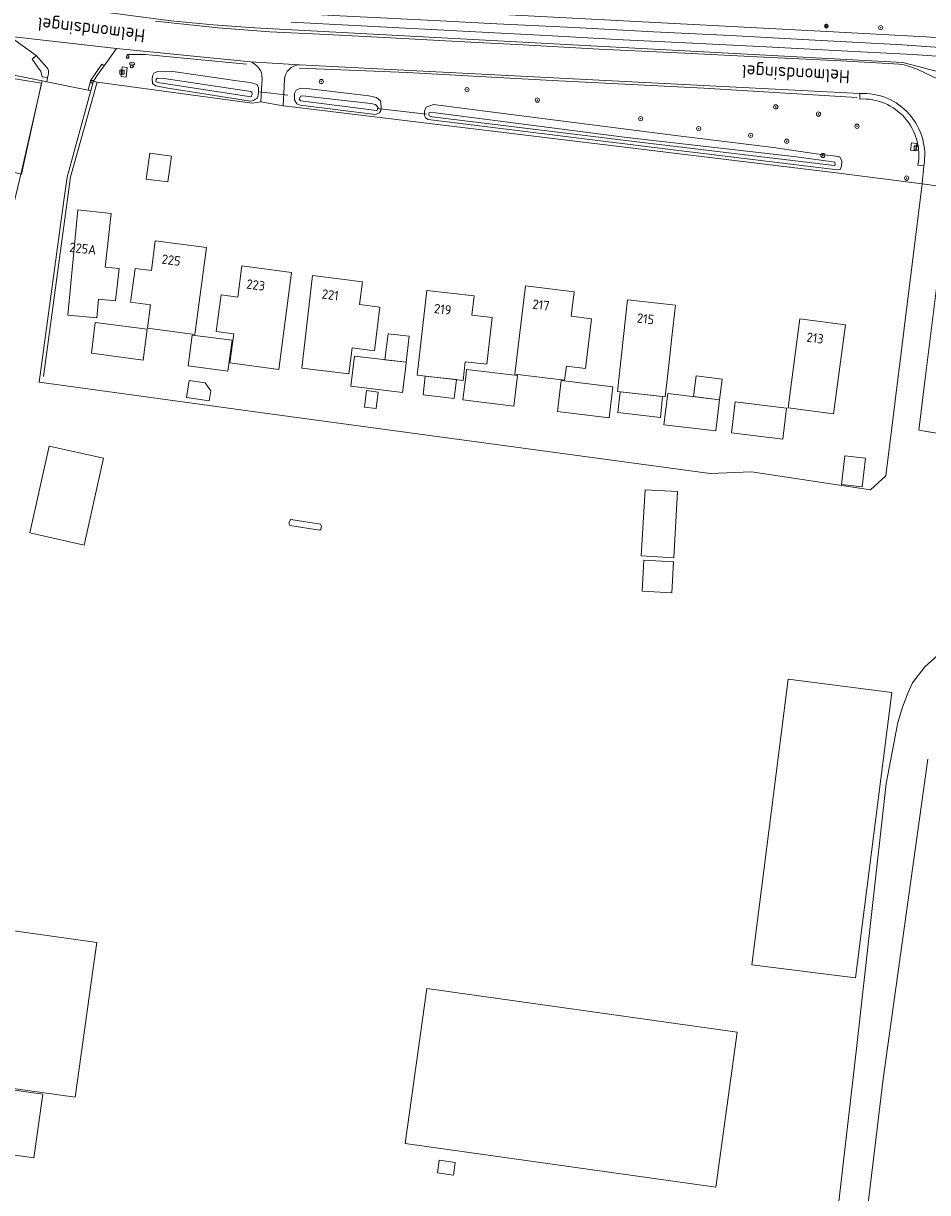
# Model space of a CAD drawing. Header units: metres. Extents: x 168032 to 180145, y 382923 to 399665.
# Tile 60 of 256: x 178069 to 178242, y 386641 to 386864. Entities that reach past the tile are written whole.
import ezdxf
from ezdxf.enums import TextEntityAlignment as Align

# ---------------------------------------------------------------- set-up
doc = ezdxf.new("R2010")
doc.units = ezdxf.units.M
doc.layers.get('0').update_dxf_attribs({"color": 8, "lineweight": 18})
for name, color, linetype, lineweight in [('B-WE-GR-BOOM-S', 8, 'Continuous', 18), ('B-WE-GR-GRAS-GV', 8, 'Continuous', 18), ('B-WE-IE-MEUBILAIR_WEGMEUBILAIR-G', 8, 'Continuous', 18), ('B-WE-IE-MEUBILAIR_WEGMEUBILAIR-S', 8, 'Continuous', 25), ('B-WE-IE-MEUBILAIR_WEGMEUBILAIR_VERKEERSBORD-S', 8, 'Continuous', 18), ('B-WE-IE-TERREINAFSCHEIDING_KUNSTMATIG_HEKWERK-G', 8, 'IE-TERREINAFSCHEIDING-KUNSTMATIG', 18), ('B-WE-IE-TERREINAFSCHEIDING_KUNSTMATIG_HEKWERK_RASTER-G', 8, 'IE-TERREINAFSCHEIDING-KUNSTMATIG', 18), ('B-WE-KL-ET_KAST-S', 8, 'Continuous', 18), ('B-WE-KL-ET_LS_OV_LICHTMAST-S', 8, 'Continuous', 18), ('B-WE-KL-WATER-S', 8, 'Continuous', 18), ('B-WE-KW-KUNSTWERK_DUIKER-G', 8, 'Continuous', 18), ('B-WE-OG-BEBOUWING-GV', 8, 'Continuous', 18), ('B-WE-OG-BEBOUWING-T18', 8, 'Continuous', 18), ('B-WE-OG-BEBOUWING_LAGE TRAFO-GV', 8, 'Continuous', 18), ('B-WE-OG-BEBOUWING_LUIFEL-GV', 8, 'Continuous', 18), ('B-WE-OG-BEBOUWING_OPSLAGTANK-GV', 8, 'Continuous', 18), ('B-WE-OG-BEBOUWING_SCHUUR-GV', 8, 'Continuous', 18), ('B-WE-OG-TERREIN_CULTUURSCHEIDING-GV', 8, 'Continuous', 18), ('B-WE-OG-TERREIN_ERF-GV', 8, 'Continuous', 18), ('B-WE-OG-TOPOGRAFIE-T18', 8, 'Continuous', 18), ('B-WE-OG-WATER_GREPPEL-GV', 8, 'Continuous', 18), ('B-WE-OG-WATER_SLOOT-GV', 8, 'Continuous', 18), ('B-WE-OG-WEG-GV', 8, 'Continuous', 18), ('B-WE-RI-GWA_KOLK-S', 8, 'Continuous', 18), ('B-WE-VH-VERHARDING_ASFALT-GV', 8, 'Continuous', 18), ('B-WE-VH-VERHARDING_BETON-GV', 8, 'Continuous', 18), ('B-WE-VH-VERHARDING_BETONSTRAATSTEEN-GV', 8, 'Continuous', 18), ('B-WE-VW-AFSLUITPAAL-S', 8, 'Continuous', 18), ('B-WE-VW-MARKERING_PICTOGRAM-G', 8, 'Continuous', 18)]:
    doc.layers.add(name, color=color, linetype=linetype, lineweight=lineweight)
doc.styles.add('NLCS-ISO', font='NLCS-ISO.ttf')
doc.styles.add('NLCS-ISO-M200-T18', font='NLCS-ISO.ttf', dxfattribs={"height": 0.36})
doc.linetypes.add('IE-TERREINAFSCHEIDING-KUNSTMATIG', pattern='A,4,[82,NLCS.SHX,S=0.75,R=90,X=0,Y=0],4,-2', length=10)

# ---------------------------------------------------------------- blocks, each defined once
blk = doc.blocks.new('SIE-WEG_VERKEERSBORD_INFORMATIE-SO')
at = {"linetype": 'ByBlock', "lineweight": 18}
h = blk.add_hatch(color=0, dxfattribs=at)
h.dxf.hatch_style = 1
h.paths.add_polyline_path([(0.3, 0.5), (-0.8, 0.5), (-0.8, 0.2), (-0.3, 0.2), (-0.3, -1.6), (0.3, -1.6)])
h = blk.add_hatch(color=0, dxfattribs=at)
h.dxf.hatch_style = 1
edge = h.paths.add_edge_path()
edge.add_arc((0, 1.2), 0.373, 0, 360)
at = {"color": 0, "linetype": 'ByBlock', "lineweight": 18}
for points in [[(-2, -2), (2, -2), (2, 2), (-2, 2)], [(0.3, 0.5), (-0.8, 0.5), (-0.8, 0.2), (-0.3, 0.2), (-0.3, -1.6), (0.3, -1.6)]]:
    blk.add_lwpolyline(points, close=True, dxfattribs=at)
blk.add_circle((0, 1.2), 0.373, dxfattribs=at)
blk = doc.blocks.new('SIE-WEG_VERKEERSBORD-SO')
at = {"color": 0, "linetype": 'ByBlock', "lineweight": 18}
blk.add_lwpolyline([(-1.125, -1.125), (1.125, -1.125), (1.125, 1.125), (-1.125, 1.125)], close=True, dxfattribs=at)
at = {"color": 0, "linetype": 'ByBlock', "lineweight": 18, "style": 'NLCS-ISO'}
blk.add_text('vb', height=1.5, dxfattribs=at).set_placement((0, 0), align=Align.MIDDLE_CENTER)
blk = doc.blocks.new('SKL-ET_KAST_ELEKTRA-SO')
at = {"color": 0, "linetype": 'ByBlock', "lineweight": 18}
for points in [[(-2, 2), (2, 2), (2, 1.68), (-2, 1.68)], [(-2, 1.52), (2, 1.52), (2, -2), (-2, -2)]]:
    blk.add_lwpolyline(points, close=True, dxfattribs=at)
at = {"color": 0, "linetype": 'ByBlock', "lineweight": 18, "style": 'NLCS-ISO'}
blk.add_text('et', height=1.5, dxfattribs=at).set_placement((0, 0), align=Align.MIDDLE_CENTER)
blk = doc.blocks.new('SVW-AFSLUITPAAL-SO')
at = {"lineweight": 18}
blk.add_circle((0, 0), 1.5, dxfattribs=at)
at = {"lineweight": 18, "style": 'NLCS-ISO'}
blk.add_text('af', height=1.8, dxfattribs=at).set_placement((0, 0), align=Align.MIDDLE_CENTER)
blk = doc.blocks.new('SKL-ET_OV_LICHTMAST-SO')
at = {"color": 0, "linetype": 'ByBlock', "lineweight": 18}
for points in [[(-1.2, 0), (-2, 0)], [(-1.4, 1.4), (-0.9, 0.9)], [(0, 2), (0, 1.2)], [(0.9, 0.9), (1.4, 1.4)], [(2, 0), (1.2, 0)], [(-1.4, -1.4), (-0.9, -0.9)], [(0, -1.2), (0, -2)], [(0.9, -0.9), (1.4, -1.4)]]:
    blk.add_lwpolyline(points, dxfattribs=at)
blk.add_circle((0, 0), 1, dxfattribs=at)
blk = doc.blocks.new('SKL-WATER_BRANDKRAAN_BRANDPUT-SO')
at = {"color": 0, "linetype": 'ByBlock', "lineweight": 18}
blk.add_ellipse((0, 0), major_axis=(2.5, 0), ratio=0.54, dxfattribs=at)
at = {"color": 0, "linetype": 'ByBlock', "lineweight": 18, "style": 'NLCS-ISO'}
blk.add_text('bk', height=1.5, dxfattribs=at).set_placement((0.2, 0), align=Align.MIDDLE_CENTER)
blk = doc.blocks.new('SRI-KOLK-SO')
at = {"color": 0, "linetype": 'ByBlock', "lineweight": 18}
blk.add_lwpolyline([(-1.125, -1.125), (1.125, -1.125), (1.125, 1.125), (-1.125, 1.125)], close=True, dxfattribs=at)
at = {"color": 0, "linetype": 'ByBlock', "lineweight": 18, "style": 'NLCS-ISO'}
blk.add_text('k', height=1.5, dxfattribs=at).set_placement((0, 0), align=Align.MIDDLE_CENTER)
blk = doc.blocks.new('SGR-BOOM_01-SO')
at = {"linetype": 'ByBlock', "lineweight": 18}
h = blk.add_hatch(color=0, dxfattribs=at)
h.dxf.hatch_style = 1
edge = h.paths.add_edge_path()
edge.add_arc((0, 0), 0.25, 0, 360)
at = {"color": 0, "linetype": 'ByBlock', "lineweight": 18}
for radius in [2, 0.25]:
    blk.add_circle((0, 0), radius, dxfattribs=at)

msp = doc.modelspace()

# ---------------------------------------------------------------- linework, layer by layer
at = {"layer": 'B-WE-GR-GRAS-GV', "flags": 128}
msp.add_lwpolyline([(178241.906, 386723.38), (178233.339, 386662.288), (178224.678, 386590.476)], dxfattribs=at)
at = {"layer": 'B-WE-IE-MEUBILAIR_WEGMEUBILAIR-G', "flags": 128}
for points in [[(178077.671, 386867.141), (178081.672, 386866.507), (178097.334, 386864.465), (178105.327, 386863.717), (178113.314, 386863.138), (178237.102, 386856.51)], [(178237.102, 386856.51), (178248.123, 386853.626)]]:
    msp.add_lwpolyline(points, dxfattribs=at)
at = {"layer": 'B-WE-IE-TERREINAFSCHEIDING_KUNSTMATIG_HEKWERK-G', "flags": 128}
for points in [[(178088.879, 386858.045), (178092.426, 386858.028), (178111.732, 386856.207)], [(178053.046, 386855.762), (178072.523, 386852.569), (178068.694, 386835.208), (178066.668, 386835.672)], [(178121.832, 386855.417), (178142.382, 386854.629), (178170.136, 386853.103), (178199.076, 386851.624), (178228.328, 386849.865)], [(178059.79, 386797.54), (178062.54, 386810.106), (178068.721, 386835.668), (178072.65, 386853.024)], [(178072.904, 386796.534), (178078.074, 386834.656), (178083.154, 386852.781)]]:
    msp.add_lwpolyline(points, dxfattribs=at)
at = {"layer": 'B-WE-IE-TERREINAFSCHEIDING_KUNSTMATIG_HEKWERK_RASTER-G', "flags": 128}
msp.add_lwpolyline([(178254.191, 386848.032), (178258.129, 386847.483), (178258.76, 386852.292), (178317.634, 386845.081), (178332.447, 386843.254), (178335.386, 386842.902), (178338.266, 386842.477), (178341.241, 386841.939), (178344.142, 386841.262), (178347.049, 386840.463), (178395.811, 386825.88), (178388.954, 386794.318), (178382.789, 386766.282), (178348.53, 386770.881), (178319.034, 386774.731), (178288.471, 386778.811), (178245.377, 386784.319), (178245.506, 386785.358), (178240.17, 386786.282), (178241.473, 386796.639), (178245.384, 386828.264), (178248.009, 386832.941), (178248.805, 386838.881), (178252.604, 386838.445), (178253.122, 386842.001)], dxfattribs=at)
at = {"layer": 'B-WE-KW-KUNSTWERK_DUIKER-G', "flags": 128}
for points in [[(178114.172, 386850.936), (178119.619, 386850.249)], [(178136.704, 386847.722), (178146.126, 386846.674)]]:
    msp.add_lwpolyline(points, dxfattribs=at)
at = {"layer": 'B-WE-OG-BEBOUWING-GV', "flags": 128}
for points in [[(178097.37, 386838.641), (178093.209, 386839.209), (178092.533, 386834.255), (178096.694, 386833.687)], [(178085.384, 386823.669), (178085.826, 386827.645), (178079.501, 386828.348), (178079.059, 386824.372), (178077.566, 386808.214), (178083.091, 386807.704), (178083.441, 386811.28), (178086.692, 386810.964), (178087.377, 386817.135), (178084.691, 386817.433)], [(178092.768, 386805.732), (178101.831, 386804.532), (178104.032, 386821.153), (178094.272, 386822.446), (178093.52, 386816.764), (178090.4, 386817.177), (178089.546, 386810.716), (178093.36, 386810.211)], [(178109.296, 386804.687), (178108.535, 386799.108), (178117.854, 386797.879), (178120.297, 386816.387), (178110.815, 386817.639), (178110.03, 386811.699), (178106.844, 386812.12), (178105.921, 386805.136)], [(178124.328, 386815.826), (178122.29, 386798.137), (178131.248, 386797.014), (178131.874, 386801.969), (178136.145, 386801.433), (178137.193, 386809.78), (178133.324, 386810.264), (178133.87, 386814.632)], [(178162.968, 386796.944), (178172.492, 386795.783), (178172.825, 386798.513), (178176.506, 386798.064), (178177.662, 386807.542), (178173.775, 386808.016), (178174.343, 386812.677), (178165.024, 386813.813)], [(178144.318, 386796.78), (178153.089, 386795.767), (178153.499, 386799.32), (178157.627, 386798.844), (178158.662, 386807.803), (178154.79, 386808.25), (178155.216, 386811.937), (178146.187, 386812.978)], [(178193.003, 386804.062), (178193.685, 386810.176), (178184.541, 386811.196), (178182.582, 386793.641), (178191.727, 386792.62), (178192.336, 386798.078)], [(178092.748, 386805.583), (178082.806, 386806.827), (178082.071, 386800.958), (178091.963, 386799.649)], [(178216.805, 386802.7), (178215.653, 386793.986), (178215.194, 386790.513), (178223.903, 386789.362), (178226.155, 386806.387), (178217.443, 386807.525)], [(178108.938, 386803.469), (178101.336, 386804.421), (178100.53, 386798.571), (178108.12, 386797.526)], [(178142.135, 386798.44), (178142.229, 386799.231), (178132.311, 386800.407), (178131.626, 386794.655), (178141.545, 386793.475)], [(178163.516, 386796.706), (178153.758, 386797.864), (178153.652, 386796.988), (178153.046, 386792.025), (178162.799, 386790.834)], [(178171.831, 386795.721), (178171.103, 386789.818), (178181.008, 386788.596), (178181.714, 386794.549)], [(178191.47, 386787.278), (178201.382, 386786.102), (178202.088, 386792.051), (178192.209, 386793.269)], [(178204.362, 386785.734), (178214.192, 386784.527), (178214.922, 386790.473), (178205.095, 386791.679)], [(178070.312, 386766.615), (178080.664, 386764.294), (178084.359, 386780.933), (178073.986, 386783.208)], [(178230.021, 386780.874), (178226.049, 386781.344), (178225.402, 386775.882), (178229.375, 386775.412)], [(178193.366, 386761.86), (178194.08, 386774.53), (178187.86, 386774.88), (178187.146, 386762.21)], [(178187.292, 386755.513), (178192.99, 386755.191), (178193.324, 386761.111), (178187.627, 386761.432)], [(178208.254, 386684.095), (178228.093, 386681.564), (178235.052, 386736.122), (178215.213, 386738.653)], [(178082.397, 386683.42), (178083.092, 386688.372), (178009.365, 386698.714), (178008.67, 386693.763), (178005.209, 386669.105), (178078.938, 386658.762)], [(178142.041, 386649.91), (178201.37, 386641.588), (178205.494, 386671.202), (178146.194, 386679.52)], [(178148.191, 386644.302), (178151.261, 386643.871), (178151.601, 386646.297), (178148.532, 386646.728)]]:
    msp.add_lwpolyline(points, close=True, dxfattribs=at)
at = {"layer": 'B-WE-OG-BEBOUWING_LAGE TRAFO-GV', "flags": 128}
msp.add_lwpolyline([(178239.586, 386839.644), (178239.78, 386841.04), (178238.781, 386841.178), (178238.582, 386839.788)], close=True, dxfattribs=at)
at = {"layer": 'B-WE-OG-BEBOUWING_LUIFEL-GV', "flags": 128}
for points in [[(178138.144, 386799.715), (178142.229, 386799.231), (178142.818, 386804.196), (178138.746, 386804.679)], [(178151.811, 386795.915), (178145.85, 386796.603), (178145.437, 386793.027), (178151.398, 386792.338)], [(178202.088, 386792.051), (178202.577, 386796.021), (178197.615, 386796.633), (178197.126, 386792.663)], [(178182.635, 386789.61), (178190.786, 386788.7), (178191.23, 386792.675), (178183.079, 386793.586)], [(178072.756, 386659.326), (178005.864, 386668.735), (178004.211, 386656.591), (178071.055, 386647.195)]]:
    msp.add_lwpolyline(points, close=True, dxfattribs=at)
at = {"layer": 'B-WE-OG-BEBOUWING_OPSLAGTANK-GV'}
for points in [[(178120.188, 386769.192, 0.4164444), (178120.004, 386768.006)], [(178125.664, 386767.125, 0.4168185), (178125.849, 386768.31)]]:
    msp.add_lwpolyline(points, format="xyb", dxfattribs=at)
at = {"layer": 'B-WE-OG-BEBOUWING_OPSLAGTANK-GV', "flags": 128}
for points in [[(178125.849, 386768.31), (178120.188, 386769.192)], [(178120.004, 386768.006), (178125.664, 386767.125)]]:
    msp.add_lwpolyline(points, dxfattribs=at)
at = {"layer": 'B-WE-OG-BEBOUWING_SCHUUR-GV', "flags": 128}
for points in [[(178103.82, 386795.298), (178100.72, 386795.732), (178100.265, 386792.475), (178104.592, 386791.87), (178104.859, 386793.781)], [(178134.637, 386793.835), (178134.235, 386790.671), (178136.493, 386790.385), (178136.895, 386793.548)]]:
    msp.add_lwpolyline(points, close=True, dxfattribs=at)
at = {"layer": 'B-WE-OG-TERREIN_CULTUURSCHEIDING-GV', "flags": 128}
for points in [[(178114.495, 386868.09), (178222.582, 386862.447), (178241.518, 386861.433), (178245.14, 386861.157), (178245.147, 386861.156), (178246.991, 386861.074), (178247.424, 386869.69), (178224.064, 386870.78), (178198.994, 386872.083), (178177.477, 386873.316), (178163.697, 386874.415), (178156.074, 386875.023), (178142.372, 386876.036), (178132.666, 386876.574), (178123.264, 386877.366), (178115.348, 386878.091), (178108.61, 386878.753), (178100.086, 386879.642), (178079.851, 386881.818)], [(178094.332, 386864.393), (178106.319, 386863.139), (178116.178, 386862.402), (178127.049, 386861.883), (178139.245, 386861.252), (178152.068, 386860.555), (178164.595, 386859.895), (178179.117, 386859.096), (178195.492, 386858.299), (178210.581, 386857.55), (178225.254, 386856.822), (178234.336, 386856.351), (178236.357, 386856.209), (178237.359, 386856.094), (178238.228, 386855.841), (178239.847, 386855.223), (178243.993, 386853.272)], [(178247.288, 386857.456), (178239.03, 386858.033), (178225.433, 386858.769), (178210.996, 386859.501), (178196.932, 386860.231), (178183.713, 386860.842), (178168.955, 386861.677), (178153.053, 386862.515), (178136.047, 386863.406), (178120.256, 386864.209)], [(178112.437, 386856.634), (178086.836, 386859.186), (178084.483, 386855.883), (178083.133, 386853.96), (178082.44, 386852.973), (178083.154, 386852.781), (178112.804, 386848.78), (178114.43, 386848.986), (178114.494, 386850.195), (178114.67, 386853.489)], [(178228.912, 386850.592), (178121.822, 386856.09)], [(178118.971, 386853.206), (178118.683, 386848.213), (178120.946, 386847.986), (178224.381, 386835.406), (178240.839, 386833.313), (178241.14, 386836.791), (178240.019, 386836.911)], [(178228.898, 386849.546), (178228.912, 386850.592)]]:
    msp.add_lwpolyline(points, dxfattribs=at)
for points in [[(178071.484, 386857.844), (178066.997, 386861.087), (178066.341, 386861.446), (178065.571, 386861.593), (178054.156, 386863.056), (178053.292, 386857.508), (178053.223, 386857.068), (178053.2, 386856.934), (178072.65, 386853.024), (178073.529, 386852.847), (178073.699, 386853.628), (178072.633, 386853.788), (178072.421, 386854.84), (178072.11, 386855.279), (178070.76, 386857.18)], [(178087.969, 386855.723), (178088.906, 386855.585), (178088.708, 386853.726), (178087.743, 386853.83)], [(178096.309, 386851.71), (178094.403, 386852.042), (178093.734, 386852.501), (178093.679, 386853.463), (178093.8, 386854.097), (178093.991, 386854.515), (178094.9, 386854.852), (178097.631, 386854.818), (178110.838, 386852.905), (178112.39, 386852.727), (178113.733, 386852.3), (178114.021, 386851.702), (178113.996, 386850.662), (178113.823, 386849.769), (178113.029, 386849.251), (178112.444, 386849.138)], [(178121.959, 386848.345), (178121.344, 386848.611), (178120.846, 386849.412), (178120.89, 386850.607), (178121.207, 386851.233), (178122.041, 386851.597), (178123.829, 386851.497), (178135.05, 386850.133), (178136.566, 386849.831), (178137.3, 386849.187), (178137.46, 386848.045), (178137.355, 386847.3), (178137.108, 386846.909), (178136.33, 386846.595)], [(178220.561, 386839.095), (178223.818, 386838.711), (178225.061, 386838.488), (178225.499, 386837.685), (178225.426, 386836.741), (178225.164, 386836.059), (178224.616, 386836.002), (178193.219, 386839.835), (178157.726, 386844.207), (178146.432, 386845.633), (178145.912, 386845.922), (178145.697, 386846.474), (178145.713, 386847.219), (178146.065, 386847.984), (178147.464, 386848.489), (178157.314, 386847.2), (178194.179, 386842.494), (178212.385, 386840.297)], [(178239.586, 386839.644), (178238.582, 386839.788), (178238.781, 386841.178), (178239.78, 386841.04)]]:
    msp.add_lwpolyline(points, close=True, dxfattribs=at)
at = {"layer": 'B-WE-OG-TERREIN_CULTUURSCHEIDING-GV'}
for points in [[(178114.67, 386853.489, 0.3417789), (178112.437, 386856.634)], [(178121.822, 386856.09, 0.3910655), (178118.971, 386853.206)], [(178240.019, 386836.911, 0.4849407), (178228.898, 386849.546)]]:
    msp.add_lwpolyline(points, format="xyb", dxfattribs=at)
at = {"layer": 'B-WE-OG-TERREIN_ERF-GV', "flags": 128}
for points in [[(178245.974, 386832.66), (178240.839, 386833.313), (178233.879, 386777.514), (178230.94, 386774.834), (178208.179, 386778.302), (178200.307, 386777.983), (178116.153, 386789.378), (178072.071, 386795.449), (178076.767, 386830.121), (178077.416, 386834.609), (178081.943, 386851.156), (178081.458, 386851.253), (178073.529, 386852.847), (178072.65, 386853.024), (178053.2, 386856.934)], [(178242.406, 386785.859), (178240.17, 386786.282), (178241.473, 386796.639), (178245.384, 386828.264)], [(178120.188, 386769.192), (178125.849, 386768.31)], [(178125.664, 386767.125), (178120.004, 386768.006)], [(178221.686, 386611.263), (178228.239, 386667.494), (178233.919, 386718.746), (178236.2, 386730.419), (178237.092, 386733.345), (178238.06, 386735.966), (178238.948, 386737.975), (178241.349, 386741.018), (178243.813, 386743.278)], [(178243.813, 386743.278), (178241.349, 386741.018), (178238.948, 386737.975), (178238.06, 386735.966), (178237.092, 386733.345), (178236.2, 386730.419), (178233.919, 386718.746), (178228.239, 386667.494), (178221.686, 386611.263)], [(178224.678, 386590.476), (178233.339, 386662.288), (178241.906, 386723.38)]]:
    msp.add_lwpolyline(points, dxfattribs=at)
for points in [[(178240.839, 386833.313), (178224.381, 386835.406), (178120.946, 386847.986), (178118.683, 386848.213), (178114.43, 386848.986), (178112.804, 386848.78), (178083.154, 386852.781), (178082.44, 386852.973), (178081.943, 386851.156), (178077.416, 386834.609), (178076.767, 386830.121), (178072.071, 386795.449), (178116.153, 386789.378), (178200.307, 386777.983), (178208.179, 386778.302), (178230.94, 386774.834), (178233.879, 386777.514)], [(178096.694, 386833.687), (178092.533, 386834.255), (178093.209, 386839.209), (178097.37, 386838.641)], [(178085.384, 386823.669), (178084.691, 386817.433), (178087.377, 386817.135), (178086.692, 386810.964), (178083.441, 386811.28), (178083.091, 386807.704), (178077.566, 386808.214), (178079.059, 386824.372), (178079.501, 386828.348), (178085.826, 386827.645)], [(178101.831, 386804.532), (178092.768, 386805.732), (178093.36, 386810.211), (178089.546, 386810.716), (178090.4, 386817.177), (178093.52, 386816.764), (178094.272, 386822.446), (178104.032, 386821.153)], [(178117.854, 386797.879), (178108.535, 386799.108), (178109.296, 386804.687), (178105.921, 386805.136), (178106.844, 386812.12), (178110.03, 386811.699), (178110.815, 386817.639), (178120.297, 386816.387)], [(178137.193, 386809.78), (178136.145, 386801.433), (178131.874, 386801.969), (178131.248, 386797.014), (178122.29, 386798.137), (178124.328, 386815.826), (178133.87, 386814.632), (178133.324, 386810.264)], [(178174.343, 386812.677), (178173.775, 386808.016), (178177.662, 386807.542), (178176.506, 386798.064), (178172.825, 386798.513), (178172.492, 386795.783), (178162.968, 386796.944), (178165.024, 386813.813)], [(178155.216, 386811.937), (178154.79, 386808.25), (178158.662, 386807.803), (178157.627, 386798.844), (178153.499, 386799.32), (178153.089, 386795.767), (178144.318, 386796.78), (178146.187, 386812.978)], [(178184.541, 386811.196), (178193.685, 386810.176), (178193.003, 386804.062), (178192.336, 386798.078), (178191.727, 386792.62), (178182.582, 386793.641)], [(178092.748, 386805.583), (178091.963, 386799.649), (178082.071, 386800.958), (178082.806, 386806.827)], [(178226.155, 386806.387), (178223.903, 386789.362), (178215.194, 386790.513), (178215.653, 386793.986), (178216.805, 386802.7), (178217.443, 386807.525)], [(178108.938, 386803.469), (178108.12, 386797.526), (178100.53, 386798.571), (178101.336, 386804.421)], [(178142.135, 386798.44), (178141.545, 386793.475), (178131.626, 386794.655), (178132.311, 386800.407), (178142.229, 386799.231)], [(178163.516, 386796.706), (178162.799, 386790.834), (178153.046, 386792.025), (178153.652, 386796.988), (178153.758, 386797.864)], [(178181.714, 386794.549), (178181.008, 386788.596), (178171.103, 386789.818), (178171.831, 386795.721)], [(178202.088, 386792.051), (178201.382, 386786.102), (178191.47, 386787.278), (178192.209, 386793.269)], [(178214.922, 386790.473), (178214.192, 386784.527), (178204.362, 386785.734), (178205.095, 386791.679)], [(178073.986, 386783.208), (178084.359, 386780.933), (178080.664, 386764.294), (178070.312, 386766.615)], [(178230.021, 386780.874), (178229.375, 386775.412), (178225.402, 386775.882), (178226.049, 386781.344)], [(178187.86, 386774.88), (178194.08, 386774.53), (178193.366, 386761.86), (178187.146, 386762.21)], [(178187.627, 386761.432), (178193.324, 386761.111), (178192.99, 386755.191), (178187.292, 386755.513)], [(178215.213, 386738.653), (178235.052, 386736.122), (178228.093, 386681.564), (178208.254, 386684.095)], [(178082.397, 386683.42), (178078.938, 386658.762), (178005.209, 386669.105), (178008.67, 386693.763), (178009.365, 386698.714), (178083.092, 386688.372)], [(178142.041, 386649.91), (178146.194, 386679.52), (178205.494, 386671.202), (178201.37, 386641.588)], [(178148.191, 386644.302), (178148.532, 386646.728), (178151.601, 386646.297), (178151.261, 386643.871)]]:
    msp.add_lwpolyline(points, close=True, dxfattribs=at)
at = {"layer": 'B-WE-OG-TERREIN_ERF-GV'}
for points in [[(178120.004, 386768.006, -0.4164444), (178120.188, 386769.192)], [(178125.849, 386768.31, -0.4168185), (178125.664, 386767.125)]]:
    msp.add_lwpolyline(points, format="xyb", dxfattribs=at)
at = {"layer": 'B-WE-OG-WATER_GREPPEL-GV', "flags": 128}
for points in [[(178098.478, 386852.122), (178112.618, 386849.962), (178112.788, 386850.452), (178112.716, 386850.885), (178112.554, 386851.004), (178095.957, 386853.497), (178094.632, 386853.528), (178094.424, 386853.279), (178094.363, 386852.883), (178094.763, 386852.704)], [(178135.491, 386848.659), (178122.449, 386850.146), (178122.09, 386850.103), (178121.765, 386849.486), (178122.017, 386849.228), (178136.542, 386847.334), (178136.751, 386847.504), (178136.836, 386847.936), (178136.325, 386848.484)], [(178216.806, 386838.491), (178183.852, 386842.26), (178147.85, 386846.872), (178146.641, 386846.995), (178146.525, 386846.707), (178146.636, 386846.323), (178147.178, 386846.159), (178185.787, 386841.437), (178224.035, 386836.857), (178224.176, 386836.994), (178224.107, 386837.448), (178223.293, 386837.631)]]:
    msp.add_lwpolyline(points, close=True, dxfattribs=at)
at = {"layer": 'B-WE-OG-WATER_SLOOT-GV', "flags": 128}
for points in [[(178096.309, 386851.71), (178112.444, 386849.138), (178113.029, 386849.251), (178113.823, 386849.769), (178113.996, 386850.662), (178114.021, 386851.702), (178113.733, 386852.3), (178112.39, 386852.727), (178110.838, 386852.905), (178097.631, 386854.818), (178094.9, 386854.852), (178093.991, 386854.515), (178093.8, 386854.097), (178093.679, 386853.463), (178093.734, 386852.501), (178094.403, 386852.042)], [(178098.478, 386852.122), (178094.763, 386852.704), (178094.363, 386852.883), (178094.424, 386853.279), (178094.632, 386853.528), (178095.957, 386853.497), (178112.554, 386851.004), (178112.716, 386850.885), (178112.788, 386850.452), (178112.618, 386849.962)], [(178121.959, 386848.345), (178136.33, 386846.595), (178137.108, 386846.909), (178137.355, 386847.3), (178137.46, 386848.045), (178137.3, 386849.187), (178136.566, 386849.831), (178135.05, 386850.133), (178123.829, 386851.497), (178122.041, 386851.597), (178121.207, 386851.233), (178120.89, 386850.607), (178120.846, 386849.412), (178121.344, 386848.611)], [(178135.491, 386848.659), (178136.325, 386848.484), (178136.836, 386847.936), (178136.751, 386847.504), (178136.542, 386847.334), (178122.017, 386849.228), (178121.765, 386849.486), (178122.09, 386850.103), (178122.449, 386850.146)], [(178220.561, 386839.095), (178212.385, 386840.297), (178194.179, 386842.494), (178157.314, 386847.2), (178147.464, 386848.489), (178146.065, 386847.984), (178145.713, 386847.219), (178145.697, 386846.474), (178145.912, 386845.922), (178146.432, 386845.633), (178157.726, 386844.207), (178193.219, 386839.835), (178224.616, 386836.002), (178225.164, 386836.059), (178225.426, 386836.741), (178225.499, 386837.685), (178225.061, 386838.488), (178223.818, 386838.711)], [(178216.806, 386838.491), (178223.293, 386837.631), (178224.107, 386837.448), (178224.176, 386836.994), (178224.035, 386836.857), (178185.787, 386841.437), (178147.178, 386846.159), (178146.636, 386846.323), (178146.525, 386846.707), (178146.641, 386846.995), (178147.85, 386846.872), (178183.852, 386842.26)]]:
    msp.add_lwpolyline(points, close=True, dxfattribs=at)
at = {"layer": 'B-WE-OG-WEG-GV', "flags": 128}
msp.add_lwpolyline([(178245.384, 386828.264), (178241.473, 386796.639), (178240.17, 386786.282), (178242.406, 386785.859)], dxfattribs=at)
at = {"layer": 'B-WE-VH-VERHARDING_ASFALT-GV', "flags": 128}
for points in [[(178055.846, 386876.807), (178054.156, 386863.056), (178065.571, 386861.593), (178086.836, 386859.186), (178112.437, 386856.634), (178121.822, 386856.09), (178228.912, 386850.592)], [(178120.256, 386864.209), (178136.047, 386863.406), (178153.053, 386862.515), (178168.955, 386861.677), (178183.713, 386860.842), (178196.932, 386860.231), (178210.996, 386859.501), (178225.433, 386858.769), (178239.03, 386858.033), (178247.288, 386857.456), (178247.147, 386859.194), (178246.991, 386861.074), (178245.147, 386861.156), (178245.14, 386861.157), (178241.518, 386861.433), (178222.582, 386862.447), (178114.495, 386868.09)], [(178164.595, 386859.895), (178152.068, 386860.555), (178139.245, 386861.252), (178127.049, 386861.883), (178116.178, 386862.402), (178106.319, 386863.139), (178094.332, 386864.393)], [(178086.836, 386859.186), (178065.571, 386861.593), (178066.341, 386861.446), (178066.997, 386861.087), (178071.484, 386857.844), (178073.576, 386855.575)], [(178073.843, 386854.366), (178073.699, 386853.628), (178073.529, 386852.847), (178081.458, 386851.253), (178081.961, 386853.128), (178084.065, 386856.201), (178084.483, 386855.883), (178086.836, 386859.186)], [(178241.14, 386836.791), (178240.839, 386833.313), (178245.974, 386832.66), (178246.917, 386843.048), (178246.962, 386843.268), (178247.843, 386851.01), (178243.993, 386853.272), (178239.847, 386855.223), (178238.228, 386855.841), (178237.359, 386856.094), (178236.357, 386856.209), (178234.336, 386856.351), (178225.254, 386856.822), (178210.581, 386857.55), (178195.492, 386858.299), (178179.117, 386859.096), (178164.595, 386859.895)]]:
    msp.add_lwpolyline(points, dxfattribs=at)
at = {"layer": 'B-WE-VH-VERHARDING_ASFALT-GV'}
for points in [[(178073.576, 386855.575, -0.2439958), (178073.843, 386854.366)], [(178228.912, 386850.592, -0.4821715), (178241.14, 386836.791)]]:
    msp.add_lwpolyline(points, format="xyb", dxfattribs=at)
at = {"layer": 'B-WE-VH-VERHARDING_BETON-GV', "flags": 128}
for points in [[(178071.484, 386857.844), (178070.76, 386857.18), (178072.11, 386855.279), (178072.421, 386854.84), (178072.633, 386853.788), (178073.699, 386853.628), (178073.843, 386854.366)], [(178073.576, 386855.575), (178071.484, 386857.844)], [(178228.912, 386850.592), (178228.898, 386849.546)], [(178240.019, 386836.911), (178241.14, 386836.791)]]:
    msp.add_lwpolyline(points, dxfattribs=at)
at = {"layer": 'B-WE-VH-VERHARDING_BETON-GV'}
for points in [[(178073.843, 386854.366, 0.2439958), (178073.576, 386855.575)], [(178228.898, 386849.546, -0.4849407), (178240.019, 386836.911)], [(178241.14, 386836.791, 0.4821715), (178228.912, 386850.592)]]:
    msp.add_lwpolyline(points, format="xyb", dxfattribs=at)
at = {"layer": 'B-WE-VH-VERHARDING_BETON-GV', "flags": 128}
msp.add_lwpolyline([(178088.906, 386855.585), (178087.969, 386855.723), (178087.743, 386853.83), (178088.708, 386853.726)], close=True, dxfattribs=at)
at = {"layer": 'B-WE-VH-VERHARDING_BETONSTRAATSTEEN-GV', "flags": 128}
msp.add_lwpolyline([(178083.133, 386853.96), (178084.483, 386855.883), (178084.065, 386856.201), (178081.961, 386853.128), (178081.458, 386851.253), (178081.943, 386851.156), (178082.44, 386852.973)], close=True, dxfattribs=at)
for points in [[(178121.822, 386856.09), (178112.437, 386856.634)], [(178114.67, 386853.489), (178114.494, 386850.195), (178114.43, 386848.986), (178118.683, 386848.213), (178118.971, 386853.206)]]:
    msp.add_lwpolyline(points, dxfattribs=at)
at = {"layer": 'B-WE-VH-VERHARDING_BETONSTRAATSTEEN-GV'}
for points in [[(178112.437, 386856.634, -0.3417789), (178114.67, 386853.489)], [(178118.971, 386853.206, -0.3910655), (178121.822, 386856.09)]]:
    msp.add_lwpolyline(points, format="xyb", dxfattribs=at)
at = {"layer": 'B-WE-VW-MARKERING_PICTOGRAM-G', "flags": 128}
msp.add_lwpolyline([(178069.699, 386879.959), (178075.729, 386879.488), (178078.596, 386879.216), (178081.393, 386878.793), (178084.278, 386877.879), (178087.024, 386876.729), (178092.352, 386873.961), (178100.189, 386869.599), (178102.901, 386868.317), (178105.81, 386867.287), (178108.801, 386866.773), (178111.872, 386866.485), (178117.763, 386866.105), (178129.628, 386865.466), (178147.588, 386864.575), (178159.52, 386863.935), (178174.258, 386863.205), (178189.452, 386862.408), (178204.179, 386861.657), (178219.148, 386860.885), (178237.047, 386859.918), (178246.843, 386859.23)], dxfattribs=at)

# ---------------------------------------------------------------- block references
at = {"layer": 'B-WE-GR-BOOM-S', "xscale": 0.2, "yscale": 0.2, "zscale": 0.2}
for p in [(178232.878, 386863.187), (178126.008, 386852.885), (178153.832, 386851.329), (178167.29, 386849.339), (178212.842, 386848.046), (178221, 386846.666), (178187.04, 386845.79), (178228.369, 386844.339), (178198.12, 386843.88), (178208.05, 386842.6), (178214.935, 386841.48), (178221.85, 386838.746), (178237.867, 386834.435)]:
    msp.add_blockref('SGR-BOOM_01-SO', p, dxfattribs=at)
at = {"layer": 'B-WE-IE-MEUBILAIR_WEGMEUBILAIR-S', "xscale": 0.2, "yscale": 0.2, "zscale": 0.2}
msp.add_blockref('SIE-WEG_VERKEERSBORD-SO', (178089.002, 386857.602), dxfattribs=at)
at = {"layer": 'B-WE-IE-MEUBILAIR_WEGMEUBILAIR_VERKEERSBORD-S', "xscale": 0.2, "yscale": 0.2, "zscale": 0.2}
msp.add_blockref('SIE-WEG_VERKEERSBORD_INFORMATIE-SO', (178087.908, 386854.683), dxfattribs=at)
at = {"layer": 'B-WE-KL-ET_KAST-S', "xscale": 0.2, "yscale": 0.2, "zscale": 0.2}
msp.add_blockref('SKL-ET_KAST_ELEKTRA-SO', (178239.695, 386840.199), dxfattribs=at)
at = {"layer": 'B-WE-KL-ET_LS_OV_LICHTMAST-S', "xscale": 0.2, "yscale": 0.2, "zscale": 0.2}
for p in [(178222.469, 386863.444), (178222.545, 386863.543)]:
    msp.add_blockref('SKL-ET_OV_LICHTMAST-SO', p, dxfattribs=at)
at = {"layer": 'B-WE-KL-WATER-S', "xscale": 0.2, "yscale": 0.2, "zscale": 0.2}
msp.add_blockref('SKL-WATER_BRANDKRAAN_BRANDPUT-SO', (178089.849, 386856.288), dxfattribs=at)
at = {"layer": 'B-WE-RI-GWA_KOLK-S', "xscale": 0.2, "yscale": 0.2, "zscale": 0.2}
msp.add_blockref('SRI-KOLK-SO', (178082.146, 386852.839), dxfattribs=at)
at = {"layer": 'B-WE-VW-AFSLUITPAAL-S', "xscale": 0.2, "yscale": 0.2, "zscale": 0.2}
msp.add_blockref('SVW-AFSLUITPAAL-SO', (178089.797, 386855.785), dxfattribs=at)

# ---------------------------------------------------------------- texts
at = {"layer": 'B-WE-OG-BEBOUWING-T18', "style": 'NLCS-ISO-M200-T18'}
for s, rotation, p in [('225A', 353.6, (178080.436, 386820.949)), ('225', 352.4, (178097.323, 386818.763)), ('223', 352.5, (178113.47, 386814.01)), ('221', 352.9, (178127.716, 386812.127)), ('217', 353.1, (178167.984, 386810.178)), ('219', 353.4, (178149.206, 386809.358)), ('215', 353.6, (178187.971, 386807.543)), ('213', 352.6, (178220.372, 386803.865))]:
    msp.add_text(s, height=1.8, rotation=rotation, dxfattribs=at).set_placement(p, align=Align.MIDDLE)
at = {"layer": 'B-WE-OG-TOPOGRAFIE-T18', "style": 'NLCS-ISO-M200-T18'}
for rotation, p in [(173.6, (178082.049, 386863.108)), (177.1, (178216.659, 386854.667))]:
    msp.add_text('Helmondsingel', height=2.5, rotation=rotation, dxfattribs=at).set_placement(p, align=Align.MIDDLE)

doc.saveas('drawing.dxf')
